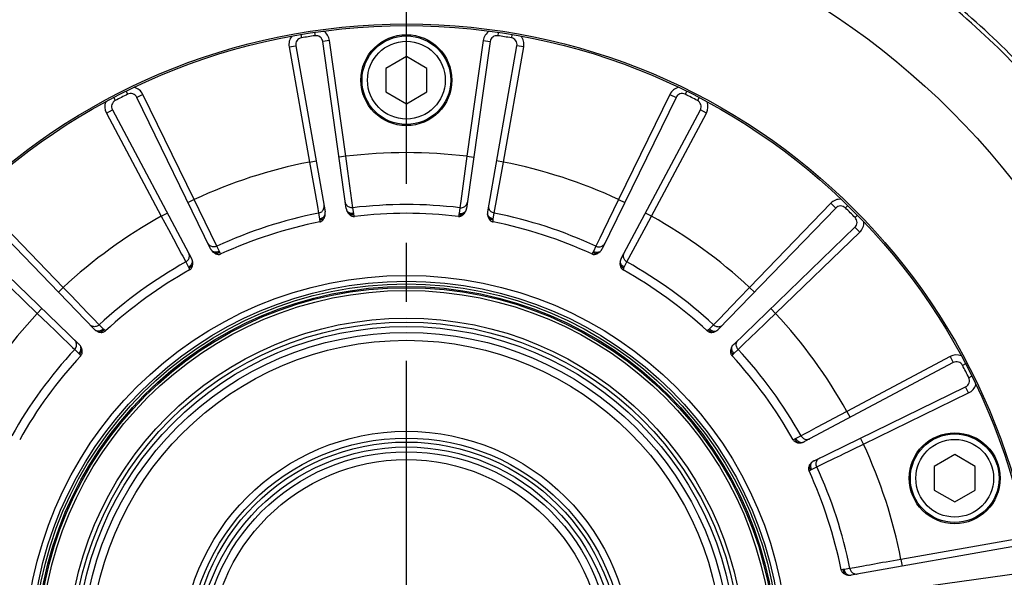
# Model space of a CAD drawing. Header units: millimetres. Extents: x 0 to 420, y 0 to 297.
# Tile 49 of 63: x 319 to 348, y 185 to 201. Entities that reach past the tile are written whole.
import ezdxf
from ezdxf.enums import TextEntityAlignment as Align

# ---------------------------------------------------------------- set-up
doc = ezdxf.new("R2010")
doc.units = ezdxf.units.MM
doc.header["$LTSCALE"] = 23.1
doc.linetypes.add('CENTER', pattern=[0.6, 0.375, -0.075, 0.075, -0.075])
doc.layers.get('0').update_dxf_attribs({"linetype": 'CONTINUOUS'})
for name, color, linetype in [('AXIS', 7, 'CONTINUOUS'), ('COMPONENTS', 7, 'CONTINUOUS'), ('DIMENSION', 7, 'CONTINUOUS')]:
    doc.layers.add(name, color=color, linetype=linetype)
doc.styles.get("Standard").update_dxf_attribs({"font": 'arial.ttf'})
doc.styles.add('TEXTSTYLE_4', font='gdt')
doc.dimstyles.new('DIMSTYLE_14', dxfattribs={"dimtxt": 3, "dimasz": 3, "dimexe": 0.18, "dimexo": 0.0625, "dimgap": 0.09, "dimtad": 1, "dimdec": 1, "dimlfac": 5, "dimdsep": 46, "dimtxsty": 'STANDARD', "dimblk": '_FILLED', "dimblk1": '_FILLED', "dimblk2": '_FILLED', "dimcen": 0.09, "dimadec": 0, "dimazin": 0, "dimtp": 0.8, "dimtm": 0.8, "dimtfac": 1, "dimtdec": 1, "dimtofl": 0, "dimtmove": 0, "dimatfit": 3, "dimldrblk": '_FILLED', "dimfxl": 1, "dimtolj": 1, "dimarcsym": 0})
doc.dimstyles.new('DIMSTYLE_2', dxfattribs={"dimtxt": 3, "dimasz": 3, "dimexe": 0.18, "dimexo": 0.0625, "dimgap": 0.09, "dimtad": 1, "dimtih": 1, "dimtoh": 1, "dimlfac": 5, "dimdsep": 46, "dimtxsty": 'STANDARD', "dimblk": '_FILLED', "dimblk1": '_FILLED', "dimblk2": '_FILLED', "dimcen": 0.09, "dimadec": 0, "dimazin": 0, "dimtol": 1, "dimtp": 0.2, "dimtm": 0.2, "dimtfac": 1, "dimtofl": 0, "dimtmove": 0, "dimatfit": 3, "dimldrblk": '_FILLED', "dimfxl": 1, "dimtolj": 1, "dimarcsym": 0})

# ---------------------------------------------------------------- blocks, each defined once
blk = doc.blocks.new('_FILLED')
at = {"color": 0, "linetype": 'BYBLOCK'}
blk.add_solid([(0, 0), (-1, 0.2), (-1, -0.2)], dxfattribs=at)
blk = doc.blocks.new('*D1')
at = {"layer": 'DIMENSION', "color": 2, "linetype": 'CONTINUOUS'}
for p, q in [((293.804, 202.271), (268.342, 202.271)), ((303.632, 196.997), (293.804, 202.271)), ((293.804, 202.271), (293.804, 202.271))]:
    blk.add_line(p, q, dxfattribs=at)
at = {"layer": 'DIMENSION', "color": 2, "linetype": 'CONTINUOUS', "xscale": 3, "yscale": 3, "zscale": 3, "rotation": 331.7813436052}
blk.add_blockref('_FILLED', (303.632, 196.997), dxfattribs=at)
at = {"layer": 'DIMENSION', "color": 2, "linetype": 'CONTINUOUS', "style": 'TEXTSTYLE_4'}
for s, p in [('`', (285.835, 203.021)), ('n', (275.342, 203.021))]:
    blk.add_text(s, height=3, dxfattribs=at).set_placement(p, align=Align.RIGHT)
at = {"layer": 'DIMENSION', "color": 2, "linetype": 'CONTINUOUS'}
for s, p in [('300', (282.335, 203.021)), ('0.2', (291.656, 203.021))]:
    blk.add_text(s, height=3, dxfattribs=at).set_placement(p, align=Align.RIGHT)
blk = doc.blocks.new('*D2')
at = {"layer": 'DIMENSION', "color": 2, "linetype": 'CONTINUOUS'}
for p, q in [((293.804, 202.271), (268.342, 202.271)), ((303.632, 196.997), (293.804, 202.271)), ((293.804, 202.271), (293.804, 202.271))]:
    blk.add_line(p, q, dxfattribs=at)
at = {"layer": 'DIMENSION', "color": 2, "linetype": 'CONTINUOUS', "xscale": 3, "yscale": 3, "zscale": 3, "rotation": 331.7813436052}
blk.add_blockref('_FILLED', (303.632, 196.997), dxfattribs=at)
at = {"layer": 'DIMENSION', "color": 2, "linetype": 'CONTINUOUS', "style": 'TEXTSTYLE_4'}
for s, p in [('`', (285.835, 203.021)), ('n', (275.342, 203.021))]:
    blk.add_text(s, height=3, dxfattribs=at).set_placement(p, align=Align.RIGHT)
at = {"layer": 'DIMENSION', "color": 2, "linetype": 'CONTINUOUS'}
for s, p in [('300', (282.335, 203.021)), ('0.2', (291.656, 203.021))]:
    blk.add_text(s, height=3, dxfattribs=at).set_placement(p, align=Align.RIGHT)
blk = doc.blocks.new('*D20')
at = {"layer": 'DIMENSION', "color": 2, "linetype": 'CONTINUOUS'}
for p, q in [((341.759, 236.337), (388.487, 236.337)), ((386.487, 236.337), (386.487, 193.574)), ((386.487, 150.812), (386.487, 193.574)), ((369.467, 150.812), (388.487, 150.812))]:
    blk.add_line(p, q, dxfattribs=at)
at = {"layer": 'DIMENSION', "color": 2, "linetype": 'CONTINUOUS', "xscale": 3, "yscale": 3, "zscale": 3}
for p, rotation in [((386.487, 236.337), 90), ((386.487, 150.812), 270)]:
    blk.add_blockref('_FILLED', p, dxfattribs=dict(at, rotation=rotation))
at = {"layer": 'DIMENSION', "color": 2, "linetype": 'CONTINUOUS', "insert": (382.737, 193.574), "char_height": 3, "width": 13.27138, "attachment_point": 2, "rotation": 90, "line_spacing_factor": 0.9}
blk.add_mtext('(427.6)', dxfattribs=at)

msp = doc.modelspace()

# ---------------------------------------------------------------- linework, layer by layer
at = {"layer": 'AXIS', "color": 2, "linetype": 'CENTER'}
msp.add_line((330.06653, 182.81169), (330.06653, 212.53028), dxfattribs=at)
msp.add_circle((330.06653, 182.81169), 30, dxfattribs=at)
at = {"layer": 'COMPONENTS', "color": 9, "linetype": 'CONTINUOUS'}
for p, q in [((326.97184, 201.05102), (326.98857, 200.95243)), ((327.37349, 201.11463), (327.38805, 201.0157)), ((332.75957, 201.11463), (332.74501, 201.0157)), ((333.16121, 201.05102), (333.14449, 200.95243)), ((326.6281, 200.68578), (326.82506, 200.72051)), ((326.6281, 200.68578), (327.22345, 197.30942)), ((327.81327, 200.8735), (327.61521, 200.84566)), ((328.29042, 197.47841), (327.81327, 200.8735)), ((332.31979, 200.8735), (331.84264, 197.47841)), ((332.31979, 200.8735), (332.51784, 200.84566)), ((332.90961, 197.30942), (333.50495, 200.68578)), ((333.50495, 200.68578), (333.30799, 200.72051)), ((321.48704, 199.20201), (321.53342, 199.11341)), ((321.84938, 199.38663), (321.89379, 199.29703)), ((322.34215, 199.29319), (322.16239, 199.20552)), ((323.84508, 196.21172), (322.34215, 199.29319)), ((337.79091, 199.29319), (336.28797, 196.21172)), ((337.79091, 199.29319), (337.97067, 199.20552)), ((338.28368, 199.38663), (338.23926, 199.29703)), ((338.64601, 199.20201), (338.59963, 199.11341)), ((321.27299, 198.74843), (321.44958, 198.84233)), ((321.27299, 198.74843), (322.88255, 195.72129)), ((337.2505, 195.72129), (338.86006, 198.74843)), ((338.86006, 198.74843), (338.68347, 198.84233)), ((328.29042, 197.47841), (328.09236, 197.45057)), ((328.35078, 197.04105), (328.29042, 197.47841)), ((331.84264, 197.47841), (331.66127, 196.16315)), ((331.84264, 197.47841), (332.04069, 197.45057)), ((327.22345, 197.30942), (327.42041, 197.34414)), ((327.22345, 197.30942), (327.45739, 196.00249)), ((332.90961, 197.30942), (332.71265, 197.34414)), ((332.83187, 196.87481), (332.90961, 197.30942)), ((328.49836, 195.97007), (328.35078, 197.04105)), ((332.64127, 195.81064), (332.83187, 196.87481)), ((320.00875, 193.63334), (317.62714, 196.09957)), ((323.84508, 196.21172), (323.66532, 196.12404)), ((323.99034, 195.91203), (323.84508, 196.21172)), ((327.45739, 196.00249), (327.49178, 195.81064)), ((331.66127, 196.16315), (331.63469, 195.97007)), ((336.28797, 196.21172), (335.83893, 195.28505)), ((336.28797, 196.21172), (336.46773, 196.12404)), ((342.50591, 196.09957), (340.12431, 193.63334)), ((342.50591, 196.09957), (342.64978, 195.96063)), ((343.00344, 196.03615), (342.93351, 195.96467)), ((322.88255, 195.72129), (323.05914, 195.81518)), ((322.88255, 195.72129), (323.09087, 195.33181)), ((324.50895, 194.84146), (323.99034, 195.91203)), ((327.49178, 195.81064), (327.52078, 195.64234)), ((328.52279, 195.80105), (328.49836, 195.97007)), ((328.54359, 195.71611), (328.53009, 195.76626)), ((331.60297, 195.76626), (331.58946, 195.71611)), ((331.63469, 195.97007), (331.61026, 195.80105)), ((332.61228, 195.64234), (332.64127, 195.81064)), ((337.2505, 195.72129), (337.07391, 195.81518)), ((337.09343, 195.42762), (337.2505, 195.72129)), ((343.29099, 195.7486), (343.2195, 195.67868)), ((327.52459, 195.607), (327.52724, 195.55514)), ((332.60581, 195.55514), (332.60847, 195.607)), ((336.53215, 194.37879), (337.09343, 195.42762)), ((343.3544, 195.25108), (343.21547, 195.39495)), ((316.77865, 195.25108), (319.24488, 192.86948)), ((323.09087, 195.33181), (323.23734, 195.05805)), ((335.83893, 195.28505), (335.73764, 195.07592)), ((340.88817, 192.86948), (343.3544, 195.25108)), ((323.23734, 195.05805), (323.3683, 194.81332)), ((324.58441, 194.68826), (324.50895, 194.84146)), ((335.6241, 194.84146), (335.54864, 194.68826)), ((335.70904, 195.01689), (335.6241, 194.84146)), ((335.73764, 195.07592), (335.70904, 195.01689)), ((323.3683, 194.81332), (323.47795, 194.60845)), ((323.47795, 194.60845), (323.50891, 194.55062)), ((323.50891, 194.55062), (323.6009, 194.37879)), ((324.63044, 194.61391), (324.60211, 194.65743)), ((335.53095, 194.65743), (335.50261, 194.61391)), ((323.6009, 194.37879), (323.68049, 194.22769)), ((336.45257, 194.22769), (336.53215, 194.37879)), ((323.69503, 194.19525), (323.71358, 194.14675)), ((336.41947, 194.14675), (336.43802, 194.19525)), ((320.00875, 193.63334), (319.86488, 193.49441)), ((320.23951, 193.39321), (320.00875, 193.63334)), ((320.722, 192.89097), (320.23951, 193.39321)), ((340.12431, 193.63334), (339.81827, 193.31486)), ((340.12431, 193.63334), (340.26818, 193.49441)), ((339.60317, 193.09097), (339.41089, 192.89079)), ((339.81827, 193.31486), (339.60317, 193.09097)), ((319.24488, 192.86948), (319.38381, 193.01334)), ((319.24488, 192.86948), (319.56336, 192.56343)), ((320.88303, 192.7233), (320.722, 192.89097)), ((339.41089, 192.89079), (339.24993, 192.7232)), ((340.88817, 192.86948), (340.74924, 193.01334)), ((319.56336, 192.56343), (319.78725, 192.34833)), ((321.06356, 192.5353), (320.88303, 192.7233)), ((321.18267, 192.41291), (321.06356, 192.5353)), ((339.0695, 192.5353), (338.95039, 192.41291)), ((339.12729, 192.59547), (339.0695, 192.5353)), ((339.24993, 192.7232), (339.12729, 192.59547)), ((340.34598, 192.3485), (340.56983, 192.56357)), ((319.78725, 192.34833), (319.98743, 192.15605)), ((321.24942, 192.35643), (321.20902, 192.38906)), ((338.92403, 192.38906), (338.88364, 192.35643)), ((340.1458, 192.15622), (340.34598, 192.3485)), ((319.98743, 192.15605), (320.15502, 191.9951)), ((320.15502, 191.9951), (320.28275, 191.87245)), ((339.79013, 191.81467), (339.97813, 191.99519)), ((339.97813, 191.99519), (340.1458, 192.15622)), ((320.28275, 191.87245), (320.34292, 191.81467)), ((320.34292, 191.81467), (320.46531, 191.69555)), ((320.48916, 191.6692), (320.52179, 191.6288)), ((339.61126, 191.6288), (339.64389, 191.6692)), ((339.66775, 191.69555), (339.79013, 191.81467)), ((346.00327, 191.60523), (342.97612, 189.99567)), ((346.00327, 191.60523), (346.09716, 191.42864)), ((346.45684, 191.39118), (346.36825, 191.3448)), ((346.64146, 191.02884), (346.55187, 190.98443)), ((343.46655, 189.03314), (346.54803, 190.53608)), ((346.54803, 190.53608), (346.46035, 190.71583)), ((342.97612, 189.99567), (342.58664, 189.78735)), ((342.97612, 189.99567), (343.07001, 189.81908)), ((342.31288, 189.64088), (342.06815, 189.50992)), ((342.58664, 189.78735), (342.31288, 189.64088)), ((341.86329, 189.40027), (341.70717, 189.31669)), ((342.06815, 189.50992), (341.86329, 189.40027)), ((341.45008, 189.18319), (341.40158, 189.16463)), ((341.63362, 189.27732), (341.48252, 189.19773)), ((341.70717, 189.31669), (341.63362, 189.27732)), ((343.46655, 189.03314), (343.37888, 189.2129)), ((342.0963, 188.36927), (342.33088, 188.48286)), ((341.86875, 188.24778), (341.91226, 188.27611)), ((341.94309, 188.29381), (342.0963, 188.36927)), ((347.94062, 186.25012), (344.56425, 185.65477)), ((344.56425, 185.65477), (344.34467, 185.61552)), ((344.56425, 185.65477), (344.59898, 185.45781)), ((342.86183, 185.35363), (342.80997, 185.35098)), ((343.06548, 185.38644), (342.89718, 185.35744)), ((343.19913, 185.4104), (343.06548, 185.38644)), ((343.4689, 185.45875), (343.19913, 185.4104)), ((344.0248, 185.55828), (343.6373, 185.48891))]:
    msp.add_line(p, q, dxfattribs=at)
at = {"layer": 'COMPONENTS', "color": 7, "linetype": 'CONTINUOUS'}
for p, q in [((326.82506, 200.72051), (327.68334, 195.85298)), ((328.30309, 195.95113), (327.61521, 200.84566)), ((332.51784, 200.84566), (331.82996, 195.95114)), ((332.44971, 195.85297), (333.30799, 200.72051)), ((330.06653, 200.40451), (329.46653, 200.0581)), ((330.66653, 200.0581), (330.06653, 200.40451)), ((329.46653, 200.0581), (329.46653, 199.36528)), ((330.66653, 199.36528), (330.66653, 200.0581)), ((324.32909, 194.76311), (322.16239, 199.20552)), ((329.46653, 199.36528), (330.06653, 199.01887)), ((330.06653, 199.01887), (330.66653, 199.36528)), ((337.97067, 199.20552), (335.80396, 194.76312)), ((321.44958, 198.84233), (323.77, 194.47825)), ((336.36305, 194.47824), (338.68347, 198.84233)), ((320.91671, 192.4052), (317.48327, 195.96063)), ((342.64978, 195.96063), (339.21635, 192.40521)), ((316.91759, 195.39495), (320.47301, 191.96151)), ((339.66004, 191.96151), (343.21547, 195.39495)), ((346.09716, 191.42864), (341.73308, 189.10822)), ((342.01795, 188.54913), (346.46035, 190.71583)), ((346.13938, 188.7269), (345.53938, 188.38049)), ((346.73938, 188.38049), (346.13938, 188.7269)), ((345.53938, 188.38049), (345.53938, 187.68767)), ((346.73938, 187.68767), (346.73938, 188.38049)), ((345.53938, 187.68767), (346.13938, 187.34126)), ((346.13938, 187.34126), (346.73938, 187.68767)), ((347.97535, 186.05316), (343.10781, 185.19488)), ((343.20597, 184.57513), (348.1005, 185.26301))]:
    msp.add_line(p, q, dxfattribs=at)
at = {"layer": 'COMPONENTS', "color": 9, "linetype": 'CONTINUOUS'}
for points in [[(327.64964, 195.95861), (327.65367, 195.98298), (327.65438, 196.0076), (327.65176, 196.03204)], [(328.3025, 196.06202), (328.29114, 196.08395), (328.28285, 196.10714), (328.27779, 196.13119)], [(328.49836, 195.97008), (328.47259, 195.96855), (328.44687, 195.9702), (328.42163, 195.975), (328.3973, 195.98287), (328.37428, 195.99368), (328.35295, 196.00725), (328.33367, 196.02334), (328.31676, 196.0417), (328.3025, 196.06202)], [(331.63469, 195.97006), (331.66047, 195.96853), (331.68619, 195.97018), (331.71143, 195.97499), (331.73576, 195.98286), (331.75878, 195.99367), (331.78011, 196.00723), (331.79939, 196.02333), (331.8163, 196.04169), (331.83055, 196.06201)], [(331.83055, 196.06201), (331.84192, 196.08395), (331.8502, 196.10714), (331.85526, 196.13119)], [(332.48342, 195.95861), (332.47939, 195.98299), (332.47867, 196.0076), (332.48129, 196.03204)], [(327.49178, 195.81063), (327.51677, 195.81715), (327.54072, 195.82666), (327.56324, 195.83903)], [(327.52078, 195.64234), (327.54206, 195.64733), (327.56272, 195.65409), (327.58252, 195.66255), (327.60121, 195.6726), (327.61858, 195.68412), (327.63442, 195.69697), (327.64853, 195.711), (327.66074, 195.72604), (327.67092, 195.74191), (327.67894, 195.75843), (327.6847, 195.77539), (327.68814, 195.79259)], [(327.56324, 195.83903), (327.58395, 195.85404), (327.6025, 195.87143), (327.6186, 195.89092), (327.63196, 195.91219), (327.64236, 195.93488), (327.64964, 195.95861)], [(328.52279, 195.80104), (328.50101, 195.79921), (328.47927, 195.79926), (328.45782, 195.80118), (328.43694, 195.80496), (328.41686, 195.81055), (328.39783, 195.81788), (328.38008, 195.82686), (328.36381, 195.83739), (328.34923, 195.84934), (328.3365, 195.86257), (328.32578, 195.87692), (328.3172, 195.89222)], [(328.53009, 195.76625), (328.50264, 195.76286), (328.47539, 195.76239), (328.44886, 195.76486), (328.42355, 195.77022), (328.39997, 195.77838), (328.37857, 195.78916)], [(328.53009, 195.76626), (328.52849, 195.77235), (328.52705, 195.77832), (328.52575, 195.78417), (328.52461, 195.78991), (328.52363, 195.79554), (328.52279, 195.80105)], [(331.61026, 195.80105), (331.60942, 195.79552), (331.60843, 195.78988), (331.60729, 195.78414), (331.606, 195.77829), (331.60456, 195.77233), (331.60297, 195.76626)], [(331.60297, 195.76626), (331.63041, 195.76286), (331.65766, 195.76239), (331.68419, 195.76486), (331.70949, 195.77023), (331.73307, 195.77838), (331.75447, 195.78916)], [(331.61026, 195.80105), (331.63205, 195.79921), (331.65379, 195.79926), (331.67523, 195.80119), (331.69611, 195.80496), (331.71619, 195.81055), (331.73522, 195.81788), (331.75298, 195.82686), (331.76924, 195.83739), (331.78383, 195.84935), (331.79656, 195.86257), (331.80728, 195.87692), (331.81586, 195.89222)], [(332.61227, 195.64234), (332.59099, 195.64733), (332.57033, 195.65409), (332.55053, 195.66255), (332.53184, 195.67259), (332.51447, 195.68411), (332.49864, 195.69696), (332.48453, 195.71099), (332.47231, 195.72604), (332.46213, 195.74191), (332.45411, 195.75843), (332.44835, 195.77539), (332.44492, 195.79259)], [(332.56982, 195.83905), (332.54911, 195.85405), (332.53056, 195.87144), (332.51446, 195.89094), (332.5011, 195.9122), (332.4907, 195.93489), (332.48342, 195.95861)], [(332.64128, 195.81065), (332.61629, 195.81716), (332.59234, 195.82668), (332.56982, 195.83905)], [(327.52078, 195.64234), (327.52169, 195.63682), (327.52249, 195.63116), (327.52317, 195.62534), (327.52375, 195.61938), (327.52423, 195.61327), (327.52459, 195.607)], [(327.52459, 195.607), (327.55174, 195.61225), (327.5778, 195.62023), (327.60227, 195.63078), (327.62467, 195.6437), (327.64458, 195.65874), (327.6616, 195.6756)], [(332.60846, 195.607), (332.58132, 195.61225), (332.55525, 195.62022), (332.53078, 195.63077), (332.50838, 195.64369), (332.48847, 195.65873), (332.47144, 195.6756)], [(332.60847, 195.607), (332.60882, 195.61324), (332.60929, 195.61934), (332.60987, 195.6253), (332.61056, 195.63112), (332.61136, 195.6368), (332.61228, 195.64234)], [(324.50895, 194.84147), (324.48491, 194.83205), (324.45994, 194.82568), (324.43445, 194.82244), (324.40888, 194.82241), (324.38364, 194.82557), (324.35917, 194.83188), (324.33586, 194.84124), (324.3141, 194.85347), (324.29427, 194.86839), (324.27668, 194.88574), (324.26164, 194.90523), (324.24939, 194.92654)], [(335.6241, 194.84145), (335.64814, 194.83204), (335.67311, 194.82566), (335.6986, 194.82243), (335.72417, 194.82239), (335.74941, 194.82556), (335.77389, 194.83187), (335.7972, 194.84122), (335.81895, 194.85346), (335.83879, 194.86838), (335.85637, 194.88573), (335.87142, 194.90523), (335.88367, 194.92654)], [(323.60091, 194.37878), (323.62266, 194.39269), (323.64249, 194.40915), (323.66009, 194.42787), (323.67515, 194.44854), (323.68742, 194.47082), (323.6967, 194.49433), (323.70284, 194.51868), (323.70572, 194.54348), (323.70531, 194.56829), (323.70161, 194.59272), (323.69468, 194.61635), (323.68464, 194.63879)], [(324.58442, 194.68826), (324.56427, 194.67978), (324.54357, 194.67311), (324.52259, 194.66831), (324.50156, 194.66545), (324.48074, 194.66456), (324.46037, 194.66565), (324.44071, 194.66871), (324.42198, 194.6737), (324.40442, 194.68056), (324.38823, 194.68921), (324.3736, 194.69954), (324.36071, 194.71144)], [(324.60211, 194.65743), (324.57706, 194.64572), (324.55128, 194.63685), (324.52528, 194.631), (324.49956, 194.62828), (324.47462, 194.62875), (324.45093, 194.63239)], [(324.60211, 194.65743), (324.59871, 194.66273), (324.59549, 194.66796), (324.59245, 194.67313), (324.58959, 194.67824), (324.58691, 194.68328), (324.58441, 194.68826)], [(335.54864, 194.68826), (335.54613, 194.68326), (335.54345, 194.67821), (335.54059, 194.6731), (335.53755, 194.66793), (335.53434, 194.66271), (335.53095, 194.65743)], [(335.53095, 194.65743), (335.556, 194.64572), (335.58177, 194.63685), (335.60777, 194.631), (335.63349, 194.62829), (335.65843, 194.62875), (335.68212, 194.63239)], [(335.54864, 194.68826), (335.56879, 194.67979), (335.58948, 194.67311), (335.61047, 194.66832), (335.6315, 194.66546), (335.65232, 194.66457), (335.67268, 194.66566), (335.69234, 194.66871), (335.71107, 194.6737), (335.72863, 194.68056), (335.74483, 194.68921), (335.75946, 194.69954), (335.77235, 194.71144)], [(336.53216, 194.37879), (336.51041, 194.39271), (336.49057, 194.40916), (336.47298, 194.42788), (336.45792, 194.44855), (336.44564, 194.47083), (336.43636, 194.49434), (336.43023, 194.51869), (336.42734, 194.54348), (336.42775, 194.5683), (336.43145, 194.59272), (336.43837, 194.61635), (336.44841, 194.63879)], [(323.68049, 194.22769), (323.69919, 194.23901), (323.71675, 194.25182), (323.73296, 194.26598), (323.74764, 194.28132), (323.7606, 194.29764), (323.77168, 194.31475), (323.78077, 194.33246), (323.78774, 194.35054), (323.79251, 194.36878), (323.79504, 194.38696), (323.79527, 194.40487), (323.79323, 194.42229)], [(323.69503, 194.19525), (323.71923, 194.20863), (323.74155, 194.22427), (323.76156, 194.24187), (323.77888, 194.26108), (323.79316, 194.28153), (323.80414, 194.30283)], [(336.43802, 194.19525), (336.41382, 194.20863), (336.3915, 194.22427), (336.37149, 194.24187), (336.35417, 194.26108), (336.33988, 194.28154), (336.3289, 194.30284)], [(336.45256, 194.22768), (336.43387, 194.239), (336.4163, 194.25182), (336.40009, 194.26598), (336.38541, 194.28131), (336.37245, 194.29763), (336.36137, 194.31475), (336.35228, 194.33246), (336.34531, 194.35054), (336.34054, 194.36878), (336.33802, 194.38696), (336.33778, 194.40487), (336.33983, 194.42229)], [(323.68049, 194.22769), (323.68306, 194.22272), (323.68557, 194.21758), (323.68802, 194.21226), (323.69041, 194.20677), (323.69275, 194.2011), (323.69503, 194.19525)], [(336.43802, 194.19525), (336.44031, 194.20112), (336.44265, 194.2068), (336.44505, 194.21229), (336.4475, 194.21761), (336.45, 194.22274), (336.45257, 194.22769)], [(340.56983, 192.56357), (340.64805, 192.63872), (340.88817, 192.86948)], [(321.06355, 192.5353), (321.04359, 192.51892), (321.02182, 192.50514), (320.99858, 192.49419), (320.97427, 192.48625), (320.94929, 192.48146), (320.92406, 192.4799), (320.899, 192.48159), (320.87453, 192.48651), (320.85106, 192.49456), (320.82897, 192.50563), (320.80864, 192.51952), (320.7904, 192.536)], [(339.06949, 192.53529), (339.08945, 192.51891), (339.11123, 192.50512), (339.13447, 192.49417), (339.15878, 192.48624), (339.18376, 192.48145), (339.20899, 192.47989), (339.23405, 192.48158), (339.25852, 192.4865), (339.282, 192.49456), (339.30408, 192.50563), (339.32441, 192.51952), (339.34265, 192.536)], [(321.18267, 192.41291), (321.16613, 192.39863), (321.14851, 192.38588), (321.13003, 192.37484), (321.11091, 192.36562), (321.09139, 192.35834), (321.07168, 192.35308), (321.05204, 192.34991), (321.03269, 192.34887), (321.01386, 192.34997), (320.99579, 192.35319), (320.97868, 192.3585), (320.96275, 192.36583)], [(321.20902, 192.38906), (321.18882, 192.37018), (321.16704, 192.35378), (321.14412, 192.34018), (321.1205, 192.32965), (321.09663, 192.32239), (321.07298, 192.31853)], [(321.20902, 192.38906), (321.20415, 192.39305), (321.19947, 192.39703), (321.19498, 192.40101), (321.19069, 192.40498), (321.18658, 192.40895), (321.18267, 192.41291)], [(338.95039, 192.41291), (338.94646, 192.40893), (338.94234, 192.40496), (338.93804, 192.40098), (338.93356, 192.39701), (338.92889, 192.39303), (338.92403, 192.38906)], [(338.92403, 192.38906), (338.94424, 192.37018), (338.96601, 192.35378), (338.98893, 192.34019), (339.01255, 192.32966), (339.03642, 192.32239), (339.06007, 192.31853)], [(338.95039, 192.41291), (338.96693, 192.39863), (338.98455, 192.38589), (339.00303, 192.37484), (339.02214, 192.36562), (339.04167, 192.35834), (339.06137, 192.35309), (339.08102, 192.34992), (339.10037, 192.34888), (339.11919, 192.34997), (339.13727, 192.35319), (339.15437, 192.3585), (339.17031, 192.36583)], [(320.34293, 191.81466), (320.35931, 191.83461), (320.3731, 191.85639), (320.38405, 191.87963), (320.39198, 191.90395), (320.39677, 191.92893), (320.39833, 191.95416), (320.39664, 191.97922), (320.39172, 192.00369), (320.38366, 192.02716), (320.3726, 192.04925), (320.3587, 192.06958), (320.34222, 192.08781)], [(339.79014, 191.81467), (339.77375, 191.83463), (339.75997, 191.8564), (339.74902, 191.87964), (339.74109, 191.90395), (339.7363, 191.92893), (339.73474, 191.95416), (339.73643, 191.97922), (339.74134, 192.00369), (339.7494, 192.02716), (339.76046, 192.04925), (339.77435, 192.06958), (339.79083, 192.08782)], [(320.46531, 191.69555), (320.47959, 191.7121), (320.49233, 191.72972), (320.50338, 191.74819), (320.5126, 191.76731), (320.51988, 191.78684), (320.52513, 191.80654), (320.5283, 191.82618), (320.52935, 191.84553), (320.52825, 191.86436), (320.52503, 191.88243), (320.51972, 191.89954), (320.51239, 191.91547)], [(320.46531, 191.69555), (320.46929, 191.69162), (320.47326, 191.68751), (320.47724, 191.68321), (320.48121, 191.67873), (320.48519, 191.67406), (320.48916, 191.6692)], [(320.48916, 191.6692), (320.50804, 191.68941), (320.52444, 191.71118), (320.53803, 191.7341), (320.54856, 191.75772), (320.55583, 191.78158), (320.55969, 191.80523)], [(339.64389, 191.6692), (339.62501, 191.6894), (339.60861, 191.71118), (339.59502, 191.7341), (339.58448, 191.75772), (339.57722, 191.78159), (339.57336, 191.80524)], [(339.66774, 191.69555), (339.65346, 191.7121), (339.64072, 191.72971), (339.62967, 191.74819), (339.62045, 191.76731), (339.61317, 191.78683), (339.60792, 191.80654), (339.60475, 191.82618), (339.60371, 191.84553), (339.6048, 191.86436), (339.60802, 191.88243), (339.61333, 191.89954), (339.62066, 191.91547)], [(339.64389, 191.6692), (339.64788, 191.67407), (339.65186, 191.67875), (339.65584, 191.68324), (339.65981, 191.68753), (339.66378, 191.69164), (339.66775, 191.69555)], [(341.48252, 189.19773), (341.47752, 189.19514), (341.47236, 189.19262), (341.46703, 189.19017), (341.46155, 189.18778), (341.4559, 189.18545), (341.45008, 189.18319)], [(341.45009, 189.18319), (341.46348, 189.15899), (341.47912, 189.13667), (341.49672, 189.11666), (341.51593, 189.09935), (341.53638, 189.08507), (341.55768, 189.07409)], [(341.48252, 189.19773), (341.49384, 189.17903), (341.50666, 189.16147), (341.52082, 189.14526), (341.53615, 189.13058), (341.55247, 189.11762), (341.56959, 189.10653), (341.58729, 189.09745), (341.60537, 189.09048), (341.62361, 189.0857), (341.6418, 189.08318), (341.65971, 189.08294), (341.67713, 189.08499)], [(341.63361, 189.27731), (341.64753, 189.25557), (341.66398, 189.23573), (341.6827, 189.21813), (341.70337, 189.20307), (341.72565, 189.1908), (341.74916, 189.18152), (341.77352, 189.17538), (341.79831, 189.1725), (341.82313, 189.17291), (341.84755, 189.17661), (341.87118, 189.18354), (341.89362, 189.19358)], [(342.7899, 188.70521), (342.88032, 188.74902), (343.06926, 188.84057)], [(343.06926, 188.84057), (343.16687, 188.88788), (343.46655, 189.03314)], [(341.94309, 188.2938), (341.93462, 188.31395), (341.92794, 188.33465), (341.92315, 188.35563), (341.92029, 188.37666), (341.9194, 188.39748), (341.92049, 188.41785), (341.92355, 188.43751), (341.92853, 188.45624), (341.93539, 188.4738), (341.94404, 188.48999), (341.95438, 188.50462), (341.96627, 188.51751)], [(342.0963, 188.36927), (342.08689, 188.39331), (342.08051, 188.41828), (342.07728, 188.44377), (342.07724, 188.46934), (342.08041, 188.49458), (342.08672, 188.51906), (342.09607, 188.54237), (342.1083, 188.56412), (342.12322, 188.58396), (342.14057, 188.60154), (342.16006, 188.61659), (342.18137, 188.62884)], [(342.33088, 188.48286), (342.39549, 188.51415), (342.5401, 188.5842)], [(342.5401, 188.5842), (342.61938, 188.6226), (342.7899, 188.70521)], [(341.91226, 188.27611), (341.90055, 188.30116), (341.89168, 188.32694), (341.88583, 188.35294), (341.88312, 188.37866), (341.88358, 188.4036), (341.88722, 188.42729)], [(341.91226, 188.27611), (341.91756, 188.27952), (341.9228, 188.28273), (341.92796, 188.28577), (341.93307, 188.28863), (341.93811, 188.29131), (341.94309, 188.29381)], [(344.34467, 185.61552), (344.12946, 185.57701), (344.0248, 185.55828)], [(342.89718, 185.35744), (342.89166, 185.35653), (342.88599, 185.35574), (342.88018, 185.35505), (342.87421, 185.35447), (342.8681, 185.35399), (342.86183, 185.35363)], [(342.86183, 185.35363), (342.86708, 185.32648), (342.87506, 185.30042), (342.88561, 185.27595), (342.89853, 185.25355), (342.91357, 185.23364), (342.93044, 185.21662)], [(342.89718, 185.35744), (342.90217, 185.33616), (342.90893, 185.3155), (342.91738, 185.2957), (342.92743, 185.27701), (342.93895, 185.25964), (342.9518, 185.2438), (342.96583, 185.22969), (342.98087, 185.21748), (342.99675, 185.2073), (343.01326, 185.19928), (343.03022, 185.19352), (343.04742, 185.19008)], [(343.06546, 185.38644), (343.07198, 185.36145), (343.0815, 185.3375), (343.09386, 185.31498)], [(343.09386, 185.31498), (343.10887, 185.29427), (343.12626, 185.27572), (343.14576, 185.25962), (343.16703, 185.24626), (343.18971, 185.23586), (343.21344, 185.22858)], [(343.6373, 185.48891), (343.55062, 185.47338), (343.4689, 185.45875)], [(343.21344, 185.22858), (343.23782, 185.22455), (343.26243, 185.22384), (343.28687, 185.22646)]]:
    msp.add_lwpolyline(points, dxfattribs=at)
at = {"layer": 'COMPONENTS', "color": 7, "linetype": 'CONTINUOUS'}
for points in [[(327.66161, 195.67562), (327.6694, 195.69406), (327.67584, 195.71292), (327.68093, 195.7322), (327.68468, 195.75191), (327.68708, 195.77203), (327.68814, 195.79258)], [(327.68814, 195.79258), (327.68813, 195.80264), (327.68781, 195.8127), (327.68718, 195.82277), (327.68622, 195.83284), (327.68494, 195.84291), (327.68334, 195.85298)], [(328.3031, 195.95113), (328.30465, 195.94123), (328.30652, 195.93135), (328.30871, 195.92152), (328.31122, 195.91172), (328.31405, 195.90195), (328.3172, 195.89222)], [(328.3172, 195.89222), (328.32451, 195.87307), (328.33298, 195.85471), (328.34263, 195.83714), (328.35343, 195.82037), (328.36541, 195.80438), (328.37855, 195.78919)], [(328.37855, 195.78919), (328.39478, 195.77304), (328.41164, 195.75879), (328.42913, 195.74645), (328.44738, 195.73587), (328.46626, 195.7272), (328.48536, 195.72085), (328.50455, 195.71695), (328.52396, 195.71537), (328.54359, 195.71611)], [(331.58946, 195.71611), (331.6091, 195.71537), (331.62852, 195.71695), (331.64771, 195.72085), (331.66682, 195.72721), (331.6857, 195.73589), (331.70395, 195.74646), (331.72143, 195.7588), (331.73827, 195.77304), (331.75449, 195.78917)], [(331.75449, 195.78917), (331.76759, 195.8043), (331.77955, 195.82025), (331.79035, 195.83702), (331.8, 195.8546), (331.80851, 195.873), (331.81586, 195.89221)], [(331.81586, 195.89221), (331.81896, 195.90178), (331.82177, 195.91145), (331.82427, 195.92122), (331.82647, 195.93109), (331.82837, 195.94107), (331.82996, 195.95114)], [(332.44971, 195.85297), (332.44813, 195.84307), (332.44686, 195.8331), (332.4459, 195.82307), (332.44526, 195.81297), (332.44493, 195.80281), (332.44492, 195.79258)], [(332.44492, 195.79258), (332.44595, 195.77211), (332.44834, 195.75203), (332.45209, 195.73235), (332.45718, 195.71305), (332.46363, 195.69416), (332.47143, 195.67565)], [(327.52724, 195.55514), (327.54614, 195.5605), (327.56411, 195.568), (327.58115, 195.57763), (327.59735, 195.58957), (327.61262, 195.60364), (327.62671, 195.61934), (327.63952, 195.63648), (327.65116, 195.65524), (327.66161, 195.67562)], [(332.47143, 195.67565), (332.48188, 195.65527), (332.49351, 195.63651), (332.50633, 195.61936), (332.52042, 195.60366), (332.53569, 195.58958), (332.55189, 195.57764), (332.56893, 195.568), (332.58691, 195.5605), (332.60581, 195.55514)], [(324.32909, 194.76311), (324.33363, 194.75417), (324.33846, 194.74536), (324.34359, 194.73668), (324.349, 194.72814), (324.35471, 194.71972), (324.36071, 194.71144)], [(324.36071, 194.71144), (324.37358, 194.69548), (324.38732, 194.68064), (324.40192, 194.66692), (324.41738, 194.6543), (324.4337, 194.6428), (324.45089, 194.63241)], [(324.45089, 194.63241), (324.47133, 194.62207), (324.49177, 194.61373), (324.51222, 194.60739), (324.53284, 194.60297), (324.55347, 194.60056), (324.5736, 194.60042), (324.59305, 194.60265), (324.612, 194.60714), (324.63045, 194.61391)], [(335.50261, 194.61391), (335.52105, 194.60714), (335.54, 194.60265), (335.55944, 194.60042), (335.57957, 194.60056), (335.60019, 194.60297), (335.62081, 194.60739), (335.64126, 194.61372), (335.6617, 194.62206), (335.68213, 194.6324)], [(335.68213, 194.6324), (335.69927, 194.64274), (335.71557, 194.65422), (335.73103, 194.66682), (335.74564, 194.68056), (335.75941, 194.69543), (335.77234, 194.71144)], [(335.77234, 194.71144), (335.77825, 194.71957), (335.78391, 194.7279), (335.78931, 194.73642), (335.79445, 194.74513), (335.79934, 194.75403), (335.80396, 194.76312)], [(323.71358, 194.14675), (323.7299, 194.15769), (323.74467, 194.17037), (323.7579, 194.1848), (323.76962, 194.20116), (323.77979, 194.21926), (323.78834, 194.23854), (323.79523, 194.2588), (323.8005, 194.28024), (323.80415, 194.30285)], [(323.79323, 194.42229), (323.79012, 194.43185), (323.7867, 194.44133), (323.78299, 194.4507), (323.77896, 194.45998), (323.77463, 194.46916), (323.77, 194.47825)], [(323.80415, 194.30285), (323.80585, 194.32281), (323.80615, 194.34275), (323.80503, 194.36266), (323.80251, 194.38256), (323.79857, 194.40243), (323.79323, 194.42229)], [(336.33983, 194.42229), (336.33449, 194.4025), (336.33055, 194.38266), (336.32803, 194.36278), (336.32691, 194.34286), (336.3272, 194.32289), (336.3289, 194.30288)], [(336.3289, 194.30288), (336.33254, 194.28027), (336.33781, 194.25883), (336.3447, 194.23856), (336.35325, 194.21928), (336.36343, 194.20117), (336.37515, 194.18481), (336.38838, 194.17038), (336.40316, 194.15769), (336.41948, 194.14675)], [(336.36305, 194.47824), (336.35847, 194.46929), (336.35418, 194.46019), (336.35017, 194.45094), (336.34644, 194.44154), (336.34299, 194.43199), (336.33983, 194.42229)], [(320.91671, 192.4052), (320.92379, 192.3981), (320.93111, 192.39122), (320.93866, 192.38455), (320.94645, 192.37809), (320.95448, 192.37185), (320.96275, 192.36583)], [(320.96275, 192.36583), (320.97992, 192.35463), (320.99757, 192.34476), (321.0157, 192.33622), (321.0343, 192.329), (321.05338, 192.32311), (321.07294, 192.31854)], [(321.07294, 192.31854), (321.09557, 192.31501), (321.11759, 192.3134), (321.13899, 192.31369), (321.15997, 192.31586), (321.18034, 192.31994), (321.19952, 192.32603), (321.21734, 192.33416), (321.23397, 192.34429), (321.24942, 192.35643)], [(338.88363, 192.35643), (338.89908, 192.34429), (338.91571, 192.33416), (338.93352, 192.32604), (338.9527, 192.31995), (338.97306, 192.31587), (338.99404, 192.31369), (339.01544, 192.3134), (339.03745, 192.31501), (339.06008, 192.31854)], [(339.06008, 192.31854), (339.07958, 192.32307), (339.09863, 192.32895), (339.11722, 192.33616), (339.13536, 192.34471), (339.15306, 192.3546), (339.1703, 192.36583)], [(339.1703, 192.36583), (339.17845, 192.37175), (339.18641, 192.37793), (339.19418, 192.38436), (339.20176, 192.39106), (339.20915, 192.398), (339.21635, 192.40521)], [(320.51239, 191.91547), (320.50647, 191.92362), (320.50029, 191.93158), (320.49386, 191.93934), (320.48717, 191.94692), (320.48022, 191.95431), (320.47301, 191.96151)], [(339.66004, 191.96151), (339.65294, 191.95443), (339.64605, 191.94711), (339.63938, 191.93956), (339.63292, 191.93177), (339.62669, 191.92374), (339.62066, 191.91547)], [(320.55968, 191.80525), (320.55515, 191.82475), (320.54927, 191.84379), (320.54206, 191.86239), (320.53351, 191.88053), (320.52362, 191.89822), (320.51239, 191.91547)], [(320.52179, 191.6288), (320.53393, 191.64425), (320.54406, 191.66088), (320.55218, 191.67869), (320.55827, 191.69787), (320.56235, 191.71823), (320.56453, 191.7392), (320.56482, 191.76061), (320.56321, 191.78262), (320.55968, 191.80525)], [(339.57337, 191.80528), (339.56985, 191.78265), (339.56823, 191.76063), (339.56853, 191.73923), (339.5707, 191.71825), (339.57478, 191.69788), (339.58087, 191.6787), (339.58899, 191.66088), (339.59912, 191.64425), (339.61126, 191.6288)], [(339.62066, 191.91547), (339.60947, 191.8983), (339.5996, 191.88065), (339.59105, 191.86252), (339.58383, 191.84392), (339.57794, 191.82484), (339.57337, 191.80528)], [(341.40159, 189.16463), (341.41252, 189.14831), (341.42521, 189.13354), (341.43963, 189.12031), (341.45599, 189.1086), (341.47409, 189.09843), (341.49338, 189.08988), (341.51367, 189.08298), (341.53515, 189.07771), (341.55781, 189.07406)], [(341.55781, 189.07406), (341.57772, 189.07235), (341.59762, 189.07206), (341.61751, 189.07317), (341.63738, 189.0757), (341.65724, 189.07964), (341.67709, 189.08498)], [(341.67709, 189.08498), (341.68667, 189.0881), (341.69615, 189.09151), (341.70553, 189.09523), (341.71482, 189.09926), (341.724, 189.10359), (341.73308, 189.10822)], [(341.96627, 188.51751), (341.95032, 188.50464), (341.93548, 188.4909), (341.92175, 188.47631), (341.90913, 188.46084), (341.89763, 188.44452), (341.88725, 188.42733)], [(342.01795, 188.54913), (342.009, 188.54459), (342.00019, 188.53976), (341.99152, 188.53463), (341.98297, 188.52922), (341.97455, 188.52351), (341.96627, 188.51751)], [(341.88725, 188.42733), (341.8769, 188.40689), (341.86856, 188.38645), (341.86223, 188.36601), (341.85781, 188.34538), (341.85539, 188.32475), (341.85526, 188.30462), (341.85748, 188.28517), (341.86198, 188.26622), (341.86875, 188.24777)], [(342.80997, 185.35098), (342.81533, 185.33208), (342.82283, 185.31411), (342.83246, 185.29707), (342.8444, 185.28087), (342.85848, 185.2656), (342.87417, 185.25152), (342.89131, 185.2387), (342.91007, 185.22706), (342.93045, 185.21661)], [(342.93045, 185.21661), (342.94889, 185.20882), (342.96775, 185.20238), (342.98704, 185.19729), (343.00674, 185.19354), (343.02687, 185.19114), (343.04741, 185.19009)], [(343.04741, 185.19009), (343.05747, 185.19009), (343.06754, 185.19041), (343.0776, 185.19105), (343.08767, 185.192), (343.09774, 185.19328), (343.10781, 185.19488)]]:
    msp.add_lwpolyline(points, dxfattribs=at)
for centre, radius in [((330.06653, 182.81169), 22.6), ((330.06653, 182.81169), 18.55), ((330.06653, 182.81169), 18.5), ((330.06653, 199.71169), 1.334), ((330.06653, 199.71169), 1.3), ((330.06653, 199.71169), 1.14), ((330.06653, 182.81169), 11.1732), ((330.06653, 182.81169), 11), ((330.06653, 182.81169), 10.8125), ((330.06653, 182.81169), 9.92), ((330.06653, 182.81169), 9.8), ((330.06653, 182.81169), 9.6725), ((330.06653, 182.81169), 9.5), ((330.06653, 182.81169), 9.26906), ((330.06653, 182.81169), 6.6), ((346.13938, 188.03408), 1.334), ((346.13938, 188.03408), 1.3), ((330.06653, 182.81169), 6.4), ((330.06653, 182.81169), 6.28453), ((346.13938, 188.03408), 1.14), ((330.06653, 182.81169), 6), ((330.06653, 182.81169), 5.76906)]:
    msp.add_circle(centre, radius, dxfattribs=at)
at = {"layer": 'COMPONENTS', "color": 9, "linetype": 'CONTINUOUS'}
for radius in [10.925, 10.85, 10.73, 6.14]:
    msp.add_circle((330.06653, 182.81169), radius, dxfattribs=at)
at = {"layer": 'COMPONENTS', "color": 7, "linetype": 'CONTINUOUS'}
for centre, radius, start, end in [((330.06653, 182.81169), 24.88452, 38.456379, 51.54363), ((330.06653, 182.81169), 25, 38.84191, 51.15809), ((327.02202, 200.75524), 0.2, 99.629733, 190), ((330.06653, 182.81169), 18.4, 98.370267, 99.629733), ((327.41716, 200.81783), 0.2, 8, 98.370267), ((332.71589, 200.81783), 0.2, 81.629733, 172), ((330.06653, 182.81169), 18.4, 80.370267, 81.629733), ((333.11103, 200.75524), 0.2, 350, 80.370267), ((330.06653, 182.81169), 18.4, 116.370267, 117.629733), ((321.98263, 199.11784), 0.2, 26, 116.370267), ((338.15043, 199.11784), 0.2, 63.629733, 154), ((330.06653, 182.81169), 18.4, 62.370267, 63.629733), ((321.62617, 198.93622), 0.2, 117.629733, 208), ((338.50688, 198.93622), 0.2, 332, 62.370267), ((342.79365, 195.8217), 0.2, 45.629733, 136), ((330.06653, 182.81169), 12.99397, 83.269281, 96.730707), ((330.06653, 182.81169), 18.4, 44.370267, 45.629733), ((330.06653, 182.81169), 12.99397, 101.269281, 114.730707), ((330.06653, 182.81169), 12.99397, 65.269281, 78.730755), ((343.07654, 195.53882), 0.2, 314, 44.370267), ((330.06653, 182.81169), 12.99397, 119.269281, 132.730707), ((330.06653, 182.81169), 12.99397, 47.269281, 60.730707), ((330.06653, 182.81169), 12.99397, 137.26928, 150.73071), ((330.06653, 182.81169), 12.99397, 29.269224, 42.730707), ((346.19105, 191.25205), 0.2, 27.629733, 118), ((330.06653, 182.81169), 18.4, 26.370267, 27.629733), ((346.37268, 190.89559), 0.2, 296, 26.370267), ((330.06653, 182.81169), 12.99397, 11.269281, 24.730707)]:
    msp.add_arc(centre, radius, start, end, dxfattribs=at)
at = {"layer": 'COMPONENTS', "color": 9, "linetype": 'CONTINUOUS'}
for centre, radius, start, end in [((327.02202, 200.75524), 0.4, 141.454113, 190), ((327.41716, 200.81783), 0.4, 8, 56.545887), ((332.71589, 200.81783), 0.4, 123.454113, 172), ((333.11103, 200.75524), 0.4, 350, 38.545887), ((321.98263, 199.11784), 0.4, 26, 74.545887), ((338.15043, 199.11784), 0.4, 105.454113, 154), ((321.62617, 198.93622), 0.4, 159.454113, 208), ((338.50688, 198.93622), 0.4, 332, 20.545887), ((330.06653, 182.81169), 14.77386, 83.09521, 96.90479), ((330.06653, 182.81169), 14.77386, 101.09521, 114.90479), ((330.06653, 182.81169), 14.77386, 65.09521, 78.90479), ((330.06653, 182.81169), 13.25149, 83.203759, 96.79624), ((342.79365, 195.8217), 0.4, 87.454113, 136), ((330.06653, 182.81169), 14.77386, 119.09521, 132.90479), ((330.06653, 182.81169), 13.25149, 101.203759, 114.79624), ((330.06653, 182.81169), 13.25149, 65.203759, 78.79624), ((330.06653, 182.81169), 14.77386, 47.09521, 60.90479), ((343.07654, 195.53882), 0.4, 314, 2.545887), ((330.06653, 182.81169), 13.25149, 119.203759, 132.79624), ((330.06653, 182.81169), 13.25149, 47.203759, 60.79624), ((330.06653, 182.81169), 14.77386, 137.09521, 150.90479), ((330.06653, 182.81169), 14.77386, 29.09521, 42.90479), ((330.06653, 182.81169), 13.25149, 137.203759, 150.796241), ((330.06653, 182.81169), 13.25149, 29.203759, 42.79624), ((346.19105, 191.25205), 0.4, 69.454113, 118), ((346.37268, 190.89559), 0.4, 296, 344.545887), ((330.06653, 182.81169), 14.77386, 11.09521, 24.90479), ((330.06653, 182.81169), 13.25149, 11.203759, 24.79624)]:
    msp.add_arc(centre, radius, start, end, dxfattribs=at)

# ---------------------------------------------------------------- dimensions: what is measured, and where the dimension line sits
at = {"layer": 'DIMENSION', "color": 2, "linetype": 'CONTINUOUS'}
dim = msp.add_linear_dim(base=(386.48653, 150.81169), p1=(341.75912, 236.33662), p2=(369.46653, 150.81169), angle=270, text='(<>)', dimstyle='DIMSTYLE_14', dxfattribs=at)
dim.commit()
dim.dimension.update_dxf_attribs({"geometry": '*D20', "text_midpoint": (385.56701, 191.61661), "dimtype": 160})
for picture in ['*D1', '*D2']:
    dim = msp.add_diameter_dim_2p(p1=(303.63204, 196.99682), p2=(356.50101, 168.62656), dimstyle='DIMSTYLE_2', dxfattribs=at)
    dim.commit()
    dim.dimension.update_dxf_attribs({"geometry": picture, "text_midpoint": (276.58823, 204.52064), "dimtype": 163})

doc.saveas('drawing.dxf')
